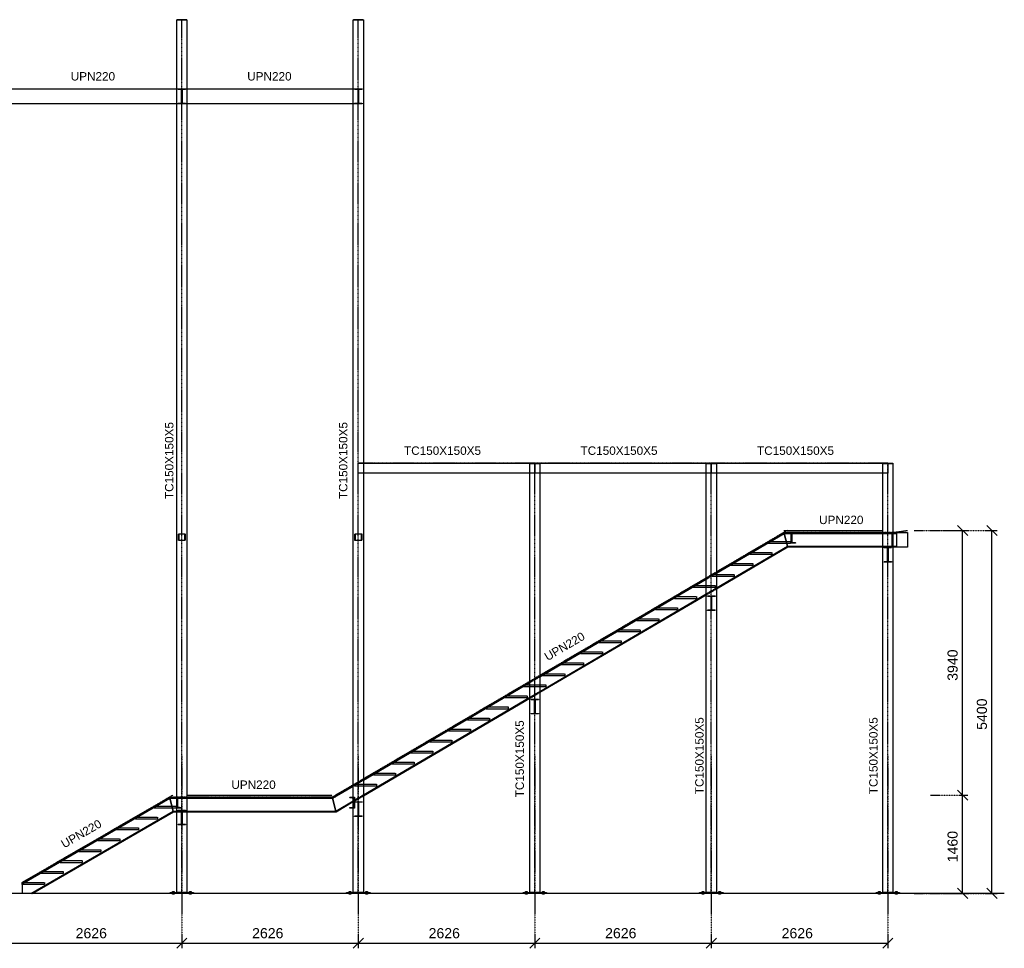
# Model space of a CAD drawing. Header units: millimetres. Extents: x -6159 to 201309, y -25780 to 10326.
# Tile 107 of 128: x 180710 to 182175, y -4183 to -2801. Entities that reach past the tile are written whole.
import ezdxf

# ---------------------------------------------------------------- set-up
doc = ezdxf.new("R2010")
doc.units = ezdxf.units.MM
for name, pattern in [('CENTER', [2, 1.25, -0.25, 0.25, -0.25]), ('DASHED', [0.75, 0.5, -0.25]), ('PHANTOM', [2.5, 1.25, -0.25, 0.25, -0.25, 0.25, -0.25])]:
    doc.linetypes.add(name, pattern=pattern)
for name, color, linetype in [('STRUCAD_01', 4, 'Continuous'), ('STRUCAD_05', 5, 'CENTER'), ('STRUCAD_10', 7, 'DASHED'), ('STRUCAD_15', 7, 'PHANTOM'), ('STRUCADDIM', 7, 'Continuous'), ('STRUCADDTX', 3, 'Continuous'), ('STRUCADSTK', 2, 'Continuous')]:
    doc.layers.add(name, color=color, linetype=linetype)
doc.styles.get("Standard").update_dxf_attribs({"font": 'arial.ttf'})

msp = doc.modelspace()

# ---------------------------------------------------------------- linework, layer by layer
at = {"layer": 'STRUCAD_01', "color": 4, "linetype": 'Continuous'}
for p, q in [((180943.521, -4099.402), (180943.521, -2801.202)), ((180943.521, -2801.202), (180958.521, -2801.202)), ((180943.671, -2800.902), (180958.371, -2800.902)), ((180943.671, -2801.202), (180943.671, -2800.902)), ((180958.371, -2801.202), (180943.671, -2801.202)), ((180958.371, -2800.902), (180958.371, -2801.202)), ((180958.521, -2801.202), (180958.521, -4099.402)), ((181206.121, -4099.402), (181206.121, -2801.202)), ((181206.121, -2801.202), (181221.121, -2801.202)), ((181206.271, -2800.902), (181220.971, -2800.902)), ((181206.271, -2801.202), (181206.271, -2800.902)), ((181220.971, -2801.202), (181206.271, -2801.202)), ((181220.971, -2800.902), (181220.971, -2801.202)), ((181221.121, -2801.202), (181221.121, -4099.402)), ((180695.921, -2903.902), (180943.521, -2903.902)), ((180958.521, -2903.902), (181206.121, -2903.902)), ((180943.521, -2925.902), (180695.921, -2925.902)), ((181206.121, -2925.902), (180958.521, -2925.902)), ((181213.621, -3475.902), (181213.621, -3460.902)), ((181213.621, -3460.902), (181476.221, -3460.902)), ((181468.721, -4099.402), (181468.721, -3461.202)), ((181468.721, -3461.202), (181483.721, -3461.202)), ((181476.221, -3475.902), (181476.221, -3460.902)), ((181476.221, -3460.902), (181738.821, -3460.902)), ((181476.221, -3460.902), (181476.221, -3475.902)), ((181483.721, -3461.202), (181483.721, -4099.402)), ((181731.321, -4099.402), (181731.321, -3461.202)), ((181731.321, -3461.202), (181746.321, -3461.202)), ((181738.821, -3475.902), (181738.821, -3460.902)), ((181738.821, -3460.902), (182001.421, -3460.902)), ((181738.821, -3460.902), (181738.821, -3475.902)), ((181746.321, -3461.202), (181746.321, -4099.402)), ((181993.921, -4099.402), (181993.921, -3461.202)), ((181993.921, -3461.202), (182008.921, -3461.202)), ((182001.421, -3460.902), (182008.771, -3460.902)), ((182001.421, -3460.902), (182001.421, -3475.902)), ((182008.771, -3461.202), (182001.421, -3461.202)), ((182008.771, -3460.902), (182008.771, -3461.202)), ((182008.921, -3461.202), (182008.921, -4099.402)), ((181476.221, -3475.902), (181213.621, -3475.902)), ((181738.821, -3475.902), (181476.221, -3475.902)), ((182001.421, -3475.902), (181738.821, -3475.902)), ((181746.321, -3622.697), (181846.606, -3563.902)), ((181846.861, -3564.842), (181746.321, -3623.787)), ((181746.321, -3624.507), (181847.026, -3565.462)), ((181846.606, -3563.902), (181846.861, -3564.842)), ((181846.606, -3563.902), (181993.921, -3563.902)), ((181846.861, -3564.842), (181846.606, -3563.902)), ((181993.921, -3564.842), (181846.861, -3564.842)), ((181847.026, -3565.462), (181846.861, -3564.842)), ((181847.026, -3565.462), (181852.156, -3584.342)), ((181847.026, -3565.462), (181993.921, -3565.462)), ((181852.156, -3584.342), (181847.026, -3565.462)), ((182008.921, -3563.902), (182010.451, -3563.902)), ((182010.451, -3563.902), (182014.521, -3563.902)), ((182014.521, -3564.842), (182010.451, -3564.842)), ((182014.066, -3565.462), (182014.521, -3565.462)), ((182014.521, -3563.902), (182030.566, -3563.902)), ((182014.521, -3563.902), (182014.521, -3564.842)), ((182014.521, -3564.842), (182014.521, -3565.462)), ((182014.521, -3565.462), (182014.521, -3584.342)), ((182030.566, -3563.902), (182030.566, -3585.902)), ((181746.321, -3646.392), (181852.156, -3584.342)), ((181746.321, -3647.112), (181852.321, -3584.962)), ((181852.576, -3585.902), (181746.321, -3648.202)), ((181852.156, -3584.342), (181993.921, -3584.342)), ((181852.321, -3584.962), (181852.156, -3584.342)), ((181852.321, -3584.962), (181852.576, -3585.902)), ((181852.321, -3584.962), (181993.921, -3584.962)), ((181852.576, -3585.902), (181852.321, -3584.962)), ((181993.921, -3585.902), (181852.576, -3585.902)), ((182010.451, -3585.902), (182008.921, -3585.902)), ((182010.451, -3584.962), (182014.521, -3584.962)), ((182014.521, -3585.902), (182010.451, -3585.902)), ((182014.066, -3584.342), (182014.521, -3584.342)), ((182014.521, -3584.342), (182014.521, -3584.962)), ((182014.521, -3584.962), (182014.521, -3585.902)), ((182030.566, -3585.902), (182014.521, -3585.902)), ((181483.721, -3776.662), (181731.321, -3631.492)), ((181731.321, -3632.582), (181483.721, -3777.752)), ((181483.721, -3778.472), (181731.321, -3633.302)), ((181483.721, -3800.357), (181731.321, -3655.187)), ((181483.721, -3801.077), (181731.321, -3655.907)), ((181731.321, -3656.997), (181483.721, -3802.167)), ((181221.121, -3930.627), (181468.721, -3785.457)), ((181468.721, -3786.547), (181221.121, -3931.717)), ((181221.121, -3932.437), (181468.721, -3787.267)), ((181221.121, -3954.322), (181468.721, -3809.152)), ((181221.121, -3955.042), (181468.721, -3809.872)), ((181468.721, -3810.962), (181221.121, -3956.132)), ((181174.606, -3957.902), (181206.121, -3939.422)), ((181206.121, -3940.512), (181174.861, -3958.842)), ((181175.026, -3959.462), (181206.121, -3941.232)), ((180713.716, -4084.682), (180932.541, -3957.902)), ((180932.796, -3958.842), (180713.716, -4085.767)), ((180713.716, -4086.487), (180932.961, -3959.462)), ((180932.541, -3957.902), (180932.796, -3958.842)), ((180932.541, -3957.902), (180943.521, -3957.902)), ((180932.796, -3958.842), (180932.541, -3957.902)), ((180943.521, -3958.842), (180932.796, -3958.842)), ((180932.961, -3959.462), (180932.796, -3958.842)), ((180932.961, -3959.462), (180938.036, -3978.342)), ((180932.961, -3959.462), (180943.521, -3959.462)), ((180938.036, -3978.342), (180932.961, -3959.462)), ((180958.521, -3957.902), (181174.606, -3957.902)), ((181174.861, -3958.842), (180958.521, -3958.842)), ((180958.521, -3959.462), (181175.026, -3959.462)), ((181174.861, -3958.842), (181174.606, -3957.902)), ((181174.606, -3957.902), (181174.861, -3958.842)), ((181174.861, -3958.842), (181175.026, -3959.462)), ((181180.156, -3978.342), (181175.026, -3959.462)), ((181175.026, -3959.462), (181180.156, -3978.342)), ((181180.156, -3978.342), (181206.121, -3963.117)), ((181180.321, -3978.962), (181206.121, -3963.837)), ((181206.121, -3964.927), (181180.576, -3979.902)), ((180726.491, -4100.902), (180938.036, -3978.342)), ((180727.736, -4100.902), (180938.201, -3978.962)), ((180938.456, -3979.902), (180729.606, -4100.902)), ((180938.036, -3978.342), (180943.521, -3978.342)), ((180938.201, -3978.962), (180938.036, -3978.342)), ((180938.201, -3978.962), (180938.456, -3979.902)), ((180938.201, -3978.962), (180943.521, -3978.962)), ((180938.456, -3979.902), (180938.201, -3978.962)), ((180943.521, -3979.902), (180938.456, -3979.902)), ((180958.521, -3978.342), (181180.156, -3978.342)), ((180958.521, -3978.962), (181180.321, -3978.962)), ((181180.576, -3979.902), (180958.521, -3979.902)), ((181180.156, -3978.342), (181180.321, -3978.962)), ((181180.576, -3979.902), (181180.321, -3978.962)), ((181180.321, -3978.962), (181180.576, -3979.902)), ((181201.221, -3973.102), (181206.121, -3972.677)), ((181201.221, -3973.902), (181201.221, -3973.102)), ((181206.121, -3973.902), (181201.221, -3973.902)), ((180713.716, -4084.682), (180713.716, -4100.902)), ((182174.726, -4100.902), (178902.691, -4100.902)), ((180933.521, -4100.902), (180933.521, -4099.402)), ((180933.521, -4099.402), (180968.521, -4099.402)), ((180968.521, -4100.902), (180933.521, -4100.902)), ((180937.276, -4098.122), (180938.521, -4098.122)), ((180937.276, -4099.402), (180937.276, -4098.122)), ((180938.521, -4099.402), (180937.276, -4099.402)), ((180937.276, -4100.902), (180938.521, -4100.902)), ((180937.276, -4102.182), (180937.276, -4100.902)), ((180938.521, -4098.122), (180939.766, -4098.122)), ((180938.521, -4098.122), (180938.521, -4099.402)), ((180939.766, -4099.402), (180938.521, -4099.402)), ((180938.521, -4100.902), (180939.766, -4100.902)), ((180938.521, -4100.902), (180938.521, -4102.182)), ((180939.766, -4098.122), (180939.766, -4099.402)), ((180939.766, -4100.902), (180939.766, -4102.182)), ((180958.521, -4099.402), (180943.521, -4099.402)), ((180962.276, -4098.122), (180963.521, -4098.122)), ((180962.276, -4099.402), (180962.276, -4098.122)), ((180963.521, -4099.402), (180962.276, -4099.402)), ((180962.276, -4100.902), (180963.521, -4100.902)), ((180962.276, -4102.182), (180962.276, -4100.902)), ((180963.521, -4098.122), (180964.766, -4098.122)), ((180963.521, -4098.122), (180963.521, -4099.402)), ((180964.766, -4099.402), (180963.521, -4099.402)), ((180963.521, -4100.902), (180964.766, -4100.902)), ((180963.521, -4100.902), (180963.521, -4102.182)), ((180964.766, -4098.122), (180964.766, -4099.402)), ((180964.766, -4100.902), (180964.766, -4102.182)), ((180968.521, -4099.402), (180968.521, -4100.902)), ((181196.121, -4100.902), (181196.121, -4099.402)), ((181196.121, -4099.402), (181231.121, -4099.402)), ((181231.121, -4100.902), (181196.121, -4100.902)), ((181199.876, -4098.122), (181201.121, -4098.122)), ((181199.876, -4099.402), (181199.876, -4098.122)), ((181201.121, -4099.402), (181199.876, -4099.402)), ((181199.876, -4100.902), (181201.121, -4100.902)), ((181199.876, -4102.182), (181199.876, -4100.902)), ((181201.121, -4098.122), (181202.366, -4098.122)), ((181201.121, -4098.122), (181201.121, -4099.402)), ((181202.366, -4099.402), (181201.121, -4099.402)), ((181201.121, -4100.902), (181202.366, -4100.902)), ((181201.121, -4100.902), (181201.121, -4102.182)), ((181202.366, -4098.122), (181202.366, -4099.402)), ((181202.366, -4100.902), (181202.366, -4102.182)), ((181221.121, -4099.402), (181206.121, -4099.402)), ((181224.876, -4098.122), (181226.121, -4098.122)), ((181224.876, -4099.402), (181224.876, -4098.122)), ((181226.121, -4099.402), (181224.876, -4099.402)), ((181224.876, -4100.902), (181226.121, -4100.902)), ((181224.876, -4102.182), (181224.876, -4100.902)), ((181226.121, -4098.122), (181227.366, -4098.122)), ((181226.121, -4098.122), (181226.121, -4099.402)), ((181227.366, -4099.402), (181226.121, -4099.402)), ((181226.121, -4100.902), (181227.366, -4100.902)), ((181226.121, -4100.902), (181226.121, -4102.182)), ((181227.366, -4098.122), (181227.366, -4099.402)), ((181227.366, -4100.902), (181227.366, -4102.182)), ((181231.121, -4099.402), (181231.121, -4100.902)), ((181458.721, -4100.902), (181458.721, -4099.402)), ((181458.721, -4099.402), (181493.721, -4099.402)), ((181493.721, -4100.902), (181458.721, -4100.902)), ((181462.476, -4098.122), (181463.721, -4098.122)), ((181462.476, -4099.402), (181462.476, -4098.122)), ((181463.721, -4099.402), (181462.476, -4099.402)), ((181462.476, -4100.902), (181463.721, -4100.902)), ((181462.476, -4102.182), (181462.476, -4100.902)), ((181463.721, -4098.122), (181464.966, -4098.122)), ((181463.721, -4098.122), (181463.721, -4099.402)), ((181464.966, -4099.402), (181463.721, -4099.402)), ((181463.721, -4100.902), (181464.966, -4100.902)), ((181463.721, -4100.902), (181463.721, -4102.182)), ((181464.966, -4098.122), (181464.966, -4099.402)), ((181464.966, -4100.902), (181464.966, -4102.182)), ((181483.721, -4099.402), (181468.721, -4099.402)), ((181487.476, -4098.122), (181488.721, -4098.122)), ((181487.476, -4099.402), (181487.476, -4098.122)), ((181488.721, -4099.402), (181487.476, -4099.402)), ((181487.476, -4100.902), (181488.721, -4100.902)), ((181487.476, -4102.182), (181487.476, -4100.902)), ((181488.721, -4098.122), (181489.966, -4098.122)), ((181488.721, -4098.122), (181488.721, -4099.402)), ((181489.966, -4099.402), (181488.721, -4099.402)), ((181488.721, -4100.902), (181489.966, -4100.902)), ((181488.721, -4100.902), (181488.721, -4102.182)), ((181489.966, -4098.122), (181489.966, -4099.402)), ((181489.966, -4100.902), (181489.966, -4102.182)), ((181493.721, -4099.402), (181493.721, -4100.902)), ((181721.321, -4100.902), (181721.321, -4099.402)), ((181721.321, -4099.402), (181756.321, -4099.402)), ((181756.321, -4100.902), (181721.321, -4100.902)), ((181725.076, -4098.122), (181726.321, -4098.122)), ((181725.076, -4099.402), (181725.076, -4098.122)), ((181726.321, -4099.402), (181725.076, -4099.402)), ((181725.076, -4100.902), (181726.321, -4100.902)), ((181725.076, -4102.182), (181725.076, -4100.902)), ((181726.321, -4098.122), (181727.566, -4098.122)), ((181726.321, -4098.122), (181726.321, -4099.402)), ((181727.566, -4099.402), (181726.321, -4099.402)), ((181726.321, -4100.902), (181727.566, -4100.902)), ((181726.321, -4100.902), (181726.321, -4102.182)), ((181727.566, -4098.122), (181727.566, -4099.402)), ((181727.566, -4100.902), (181727.566, -4102.182)), ((181746.321, -4099.402), (181731.321, -4099.402)), ((181750.076, -4098.122), (181751.321, -4098.122)), ((181750.076, -4099.402), (181750.076, -4098.122)), ((181751.321, -4099.402), (181750.076, -4099.402)), ((181750.076, -4100.902), (181751.321, -4100.902)), ((181750.076, -4102.182), (181750.076, -4100.902)), ((181751.321, -4098.122), (181752.566, -4098.122)), ((181751.321, -4098.122), (181751.321, -4099.402)), ((181752.566, -4099.402), (181751.321, -4099.402)), ((181751.321, -4100.902), (181752.566, -4100.902)), ((181751.321, -4100.902), (181751.321, -4102.182)), ((181752.566, -4098.122), (181752.566, -4099.402)), ((181752.566, -4100.902), (181752.566, -4102.182)), ((181756.321, -4099.402), (181756.321, -4100.902)), ((181983.921, -4100.902), (181983.921, -4099.402)), ((181983.921, -4099.402), (182018.921, -4099.402)), ((182018.921, -4100.902), (181983.921, -4100.902)), ((181987.676, -4098.122), (181988.921, -4098.122)), ((181987.676, -4099.402), (181987.676, -4098.122)), ((181988.921, -4099.402), (181987.676, -4099.402)), ((181987.676, -4100.902), (181988.921, -4100.902)), ((181987.676, -4102.182), (181987.676, -4100.902)), ((181988.921, -4098.122), (181990.166, -4098.122)), ((181988.921, -4098.122), (181988.921, -4099.402)), ((181990.166, -4099.402), (181988.921, -4099.402)), ((181988.921, -4100.902), (181990.166, -4100.902)), ((181988.921, -4100.902), (181988.921, -4102.182)), ((181990.166, -4098.122), (181990.166, -4099.402)), ((181990.166, -4100.902), (181990.166, -4102.182)), ((182008.921, -4099.402), (181993.921, -4099.402)), ((182012.676, -4098.122), (182013.921, -4098.122)), ((182012.676, -4099.402), (182012.676, -4098.122)), ((182013.921, -4099.402), (182012.676, -4099.402)), ((182012.676, -4100.902), (182013.921, -4100.902)), ((182012.676, -4102.182), (182012.676, -4100.902)), ((182013.921, -4098.122), (182015.166, -4098.122)), ((182013.921, -4098.122), (182013.921, -4099.402)), ((182015.166, -4099.402), (182013.921, -4099.402)), ((182013.921, -4100.902), (182015.166, -4100.902)), ((182013.921, -4100.902), (182013.921, -4102.182)), ((182015.166, -4098.122), (182015.166, -4099.402)), ((182015.166, -4100.902), (182015.166, -4102.182)), ((182018.921, -4099.402), (182018.921, -4100.902)), ((180938.521, -4102.182), (180937.276, -4102.182)), ((180939.766, -4102.182), (180938.521, -4102.182)), ((180963.521, -4102.182), (180962.276, -4102.182)), ((180964.766, -4102.182), (180963.521, -4102.182)), ((181201.121, -4102.182), (181199.876, -4102.182)), ((181202.366, -4102.182), (181201.121, -4102.182)), ((181226.121, -4102.182), (181224.876, -4102.182)), ((181227.366, -4102.182), (181226.121, -4102.182)), ((181463.721, -4102.182), (181462.476, -4102.182)), ((181464.966, -4102.182), (181463.721, -4102.182)), ((181488.721, -4102.182), (181487.476, -4102.182)), ((181489.966, -4102.182), (181488.721, -4102.182)), ((181726.321, -4102.182), (181725.076, -4102.182)), ((181727.566, -4102.182), (181726.321, -4102.182)), ((181751.321, -4102.182), (181750.076, -4102.182)), ((181752.566, -4102.182), (181751.321, -4102.182)), ((181988.921, -4102.182), (181987.676, -4102.182)), ((181990.166, -4102.182), (181988.921, -4102.182)), ((182013.921, -4102.182), (182012.676, -4102.182)), ((182015.166, -4102.182), (182013.921, -4102.182))]:
    msp.add_line(p, q, dxfattribs=at)
at = {"layer": 'STRUCAD_01', "color": 4, "linetype": 'DASHED'}
for p, q in [((181846.606, -3560.902), (181993.921, -3560.902)), ((180958.521, -3954.902), (181174.606, -3954.902))]:
    msp.add_line(p, q, dxfattribs=at)
at = {"layer": 'STRUCAD_05', "color": 5, "linetype": 'CENTER'}
for p, q in [((180951.021, -4100.902), (180951.021, -2800.902)), ((181213.621, -4100.902), (181213.621, -2800.902)), ((180688.421, -2903.902), (180951.021, -2903.902)), ((180951.021, -2903.902), (181213.621, -2903.902)), ((181476.221, -3460.902), (181213.621, -3460.902)), ((181476.221, -4100.902), (181476.221, -3460.902)), ((181738.821, -3460.902), (181476.221, -3460.902)), ((181738.821, -4100.902), (181738.821, -3460.902)), ((182001.421, -3460.902), (181738.821, -3460.902)), ((182001.421, -4100.902), (182001.421, -3460.902)), ((181851.721, -3560.902), (181179.721, -3954.902)), ((182014.521, -3563.902), (181851.721, -3563.902)), ((182008.921, -3563.902), (182030.566, -3560.902)), ((180937.721, -3954.902), (180713.716, -4084.682)), ((181179.721, -3957.902), (180937.721, -3957.902))]:
    msp.add_line(p, q, dxfattribs=at)
at = {"layer": 'STRUCAD_10', "color": 7, "linetype": 'DASHED'}
for p, q in [((180943.521, -2903.902), (180945.521, -2903.902)), ((180945.521, -2904.822), (180945.521, -2903.902)), ((180945.521, -2903.902), (180956.521, -2903.902)), ((180950.726, -2904.822), (180945.521, -2904.822)), ((180950.726, -2924.982), (180950.726, -2904.822)), ((180951.021, -2903.902), (180951.021, -2925.902)), ((180951.021, -2925.902), (180951.021, -2903.902)), ((180956.521, -2904.822), (180951.316, -2904.822)), ((180951.316, -2904.822), (180951.316, -2924.982)), ((180956.521, -2903.902), (180958.521, -2903.902)), ((180956.521, -2903.902), (180956.521, -2904.822)), ((181206.121, -2903.902), (181208.121, -2903.902)), ((181208.121, -2904.822), (181208.121, -2903.902)), ((181208.121, -2903.902), (181219.121, -2903.902)), ((181213.326, -2904.822), (181208.121, -2904.822)), ((181213.326, -2924.982), (181213.326, -2904.822)), ((181213.621, -2903.902), (181213.621, -2925.902)), ((181219.121, -2904.822), (181213.916, -2904.822)), ((181213.916, -2904.822), (181213.916, -2924.982)), ((181219.121, -2903.902), (181219.121, -2904.822)), ((180945.521, -2925.902), (180943.521, -2925.902)), ((180945.521, -2925.902), (180945.521, -2924.982)), ((180945.521, -2924.982), (180950.726, -2924.982)), ((180956.521, -2925.902), (180945.521, -2925.902)), ((180951.316, -2924.982), (180956.521, -2924.982)), ((180956.521, -2924.982), (180956.521, -2925.902)), ((180958.521, -2925.902), (180956.521, -2925.902)), ((181208.121, -2925.902), (181206.121, -2925.902)), ((181208.121, -2925.902), (181208.121, -2924.982)), ((181208.121, -2924.982), (181213.326, -2924.982)), ((181219.121, -2925.902), (181208.121, -2925.902)), ((181213.916, -2924.982), (181219.121, -2924.982)), ((181219.121, -2924.982), (181219.121, -2925.902)), ((181468.871, -3461.202), (181468.871, -3460.902)), ((181483.571, -3461.202), (181468.871, -3461.202)), ((181483.571, -3460.902), (181483.571, -3461.202)), ((181731.471, -3461.202), (181731.471, -3460.902)), ((181746.171, -3461.202), (181731.471, -3461.202)), ((181746.171, -3460.902), (181746.171, -3461.202)), ((181994.071, -3461.202), (181994.071, -3460.902)), ((182001.421, -3461.202), (181994.071, -3461.202)), ((180946.021, -3575.902), (180946.021, -3565.902)), ((180946.021, -3565.902), (180956.021, -3565.902)), ((180955.621, -3566.302), (180946.421, -3566.302)), ((180946.421, -3566.302), (180946.421, -3575.502)), ((180956.021, -3565.902), (180955.621, -3566.302)), ((180955.621, -3566.302), (180956.021, -3565.902)), ((180955.621, -3575.502), (180955.621, -3566.302)), ((180956.021, -3565.902), (180956.021, -3575.902)), ((181208.621, -3575.902), (181208.621, -3565.902)), ((181208.621, -3565.902), (181218.621, -3565.902)), ((181218.221, -3566.302), (181209.021, -3566.302)), ((181209.021, -3566.302), (181209.021, -3575.502)), ((181218.621, -3565.902), (181218.221, -3566.302)), ((181218.221, -3566.302), (181218.621, -3565.902)), ((181218.221, -3575.502), (181218.221, -3566.302)), ((181218.621, -3565.902), (181218.621, -3575.902)), ((181857.721, -3579.902), (181857.721, -3563.902)), ((181864.221, -3564.702), (181858.471, -3565.207)), ((181858.471, -3565.207), (181858.471, -3578.602)), ((181864.221, -3563.902), (181864.221, -3564.702)), ((181993.921, -3563.902), (182003.031, -3563.902)), ((182010.451, -3564.842), (181993.921, -3564.842)), ((181993.921, -3565.462), (182014.066, -3565.462)), ((182001.791, -3564.842), (182001.791, -3563.902)), ((182008.121, -3565.462), (182001.791, -3564.842)), ((182003.031, -3563.902), (182008.921, -3563.902)), ((182008.121, -3584.342), (182008.121, -3565.462)), ((180956.021, -3575.902), (180946.021, -3575.902)), ((180946.421, -3575.502), (180955.621, -3575.502)), ((181218.621, -3575.902), (181208.621, -3575.902)), ((181209.021, -3575.502), (181218.221, -3575.502)), ((181823.721, -3580.317), (181823.721, -3577.317)), ((181823.721, -3577.317), (181856.721, -3577.317)), ((181856.721, -3580.317), (181823.721, -3580.317)), ((181856.721, -3577.317), (181856.721, -3580.317)), ((181864.221, -3579.902), (181857.721, -3579.902)), ((181858.471, -3578.602), (181864.221, -3579.107)), ((181864.221, -3579.107), (181864.221, -3579.902)), ((181993.921, -3584.342), (182014.066, -3584.342)), ((181993.921, -3584.962), (182010.451, -3584.962)), ((181995.921, -3585.902), (181993.921, -3585.902)), ((181995.921, -3586.822), (181995.921, -3585.902)), ((181995.921, -3585.902), (182006.921, -3585.902)), ((182001.126, -3586.822), (181995.921, -3586.822)), ((182001.126, -3606.982), (182001.126, -3586.822)), ((182006.921, -3586.822), (182001.716, -3586.822)), ((182001.716, -3586.822), (182001.716, -3606.982)), ((182001.791, -3584.962), (182008.121, -3584.342)), ((182001.791, -3585.902), (182001.791, -3584.962)), ((182008.921, -3585.902), (182006.921, -3585.902)), ((182006.921, -3585.902), (182006.921, -3586.822)), ((181795.721, -3596.737), (181795.721, -3593.737)), ((181795.721, -3593.737), (181828.721, -3593.737)), ((181828.721, -3596.737), (181795.721, -3596.737)), ((181828.721, -3593.737), (181828.721, -3596.737)), ((181767.721, -3613.152), (181767.721, -3610.152)), ((181767.721, -3610.152), (181800.721, -3610.152)), ((181800.721, -3613.152), (181767.721, -3613.152)), ((181800.721, -3610.152), (181800.721, -3613.152)), ((181995.921, -3607.902), (181995.921, -3606.982)), ((181995.921, -3606.982), (182001.126, -3606.982)), ((182006.921, -3607.902), (181995.921, -3607.902)), ((182001.716, -3606.982), (182006.921, -3606.982)), ((182006.921, -3606.982), (182006.921, -3607.902)), ((181731.321, -3631.492), (181746.321, -3622.697)), ((181746.321, -3623.787), (181731.321, -3632.582)), ((181731.321, -3633.302), (181746.321, -3624.507)), ((181739.721, -3629.567), (181739.721, -3626.567)), ((181739.721, -3626.567), (181772.721, -3626.567)), ((181772.721, -3629.567), (181739.721, -3629.567)), ((181772.721, -3626.567), (181772.721, -3629.567)), ((181711.721, -3645.987), (181711.721, -3642.987)), ((181711.721, -3642.987), (181744.721, -3642.987)), ((181744.721, -3645.987), (181711.721, -3645.987)), ((181731.321, -3655.187), (181746.321, -3646.392)), ((181731.321, -3655.907), (181746.321, -3647.112)), ((181744.721, -3642.987), (181744.721, -3645.987)), ((181683.721, -3662.402), (181683.721, -3659.402)), ((181683.721, -3659.402), (181716.721, -3659.402)), ((181716.721, -3659.402), (181716.721, -3662.402)), ((181746.321, -3648.202), (181731.321, -3656.997)), ((181733.321, -3658.922), (181733.321, -3658.002)), ((181733.321, -3658.002), (181744.321, -3658.002)), ((181738.526, -3658.922), (181733.321, -3658.922)), ((181738.526, -3679.082), (181738.526, -3658.922)), ((181744.321, -3658.922), (181739.116, -3658.922)), ((181739.116, -3658.922), (181739.116, -3679.082)), ((181744.321, -3658.002), (181744.321, -3658.922)), ((181655.721, -3678.817), (181655.721, -3675.817)), ((181655.721, -3675.817), (181688.721, -3675.817)), ((181716.721, -3662.402), (181683.721, -3662.402)), ((181688.721, -3675.817), (181688.721, -3678.817)), ((181688.721, -3678.817), (181655.721, -3678.817)), ((181733.321, -3680.002), (181733.321, -3679.082)), ((181733.321, -3679.082), (181738.526, -3679.082)), ((181744.321, -3680.002), (181733.321, -3680.002)), ((181739.116, -3679.082), (181744.321, -3679.082)), ((181744.321, -3679.082), (181744.321, -3680.002)), ((181627.721, -3695.237), (181627.721, -3692.237)), ((181627.721, -3692.237), (181660.721, -3692.237)), ((181660.721, -3695.237), (181627.721, -3695.237)), ((181660.721, -3692.237), (181660.721, -3695.237)), ((181599.721, -3711.652), (181599.721, -3708.652)), ((181599.721, -3708.652), (181632.721, -3708.652)), ((181632.721, -3711.652), (181599.721, -3711.652)), ((181632.721, -3708.652), (181632.721, -3711.652)), ((181571.721, -3728.067), (181571.721, -3725.067)), ((181571.721, -3725.067), (181604.721, -3725.067)), ((181604.721, -3728.067), (181571.721, -3728.067)), ((181604.721, -3725.067), (181604.721, -3728.067)), ((181543.721, -3744.487), (181543.721, -3741.487)), ((181543.721, -3741.487), (181576.721, -3741.487)), ((181576.721, -3744.487), (181543.721, -3744.487)), ((181576.721, -3741.487), (181576.721, -3744.487)), ((181515.721, -3760.902), (181515.721, -3757.902)), ((181515.721, -3757.902), (181548.721, -3757.902)), ((181548.721, -3760.902), (181515.721, -3760.902)), ((181548.721, -3757.902), (181548.721, -3760.902)), ((181468.721, -3785.457), (181483.721, -3776.662)), ((181483.721, -3777.752), (181468.721, -3786.547)), ((181468.721, -3787.267), (181483.721, -3778.472)), ((181487.721, -3777.317), (181487.721, -3774.317)), ((181487.721, -3774.317), (181520.721, -3774.317)), ((181520.721, -3777.317), (181487.721, -3777.317)), ((181520.721, -3774.317), (181520.721, -3777.317)), ((181459.721, -3793.737), (181459.721, -3790.737)), ((181459.721, -3790.737), (181492.721, -3790.737)), ((181492.721, -3793.737), (181459.721, -3793.737)), ((181492.721, -3790.737), (181492.721, -3793.737)), ((181431.721, -3810.152), (181431.721, -3807.152)), ((181431.721, -3807.152), (181464.721, -3807.152)), ((181464.721, -3807.152), (181464.721, -3810.152)), ((181468.721, -3809.152), (181483.721, -3800.357)), ((181468.721, -3809.872), (181483.721, -3801.077)), ((181483.721, -3802.167), (181468.721, -3810.962)), ((181464.721, -3810.152), (181431.721, -3810.152)), ((181470.721, -3812.922), (181470.721, -3812.002)), ((181470.721, -3812.002), (181481.721, -3812.002)), ((181475.926, -3812.922), (181470.721, -3812.922)), ((181475.926, -3833.082), (181475.926, -3812.922)), ((181481.721, -3812.922), (181476.516, -3812.922)), ((181476.516, -3812.922), (181476.516, -3833.082)), ((181481.721, -3812.002), (181481.721, -3812.922)), ((181403.721, -3826.567), (181403.721, -3823.567)), ((181403.721, -3823.567), (181436.721, -3823.567)), ((181436.721, -3826.567), (181403.721, -3826.567)), ((181436.721, -3823.567), (181436.721, -3826.567)), ((181470.721, -3834.002), (181470.721, -3833.082)), ((181470.721, -3833.082), (181475.926, -3833.082)), ((181481.721, -3834.002), (181470.721, -3834.002)), ((181476.516, -3833.082), (181481.721, -3833.082)), ((181481.721, -3833.082), (181481.721, -3834.002)), ((181375.721, -3842.987), (181375.721, -3839.987)), ((181375.721, -3839.987), (181408.721, -3839.987)), ((181408.721, -3842.987), (181375.721, -3842.987)), ((181408.721, -3839.987), (181408.721, -3842.987)), ((181347.721, -3859.402), (181347.721, -3856.402)), ((181347.721, -3856.402), (181380.721, -3856.402)), ((181380.721, -3859.402), (181347.721, -3859.402)), ((181380.721, -3856.402), (181380.721, -3859.402)), ((181319.721, -3875.817), (181319.721, -3872.817)), ((181319.721, -3872.817), (181352.721, -3872.817)), ((181352.721, -3875.817), (181319.721, -3875.817)), ((181352.721, -3872.817), (181352.721, -3875.817)), ((181291.721, -3892.237), (181291.721, -3889.237)), ((181291.721, -3889.237), (181324.721, -3889.237)), ((181324.721, -3892.237), (181291.721, -3892.237)), ((181324.721, -3889.237), (181324.721, -3892.237)), ((181263.721, -3908.652), (181263.721, -3905.652)), ((181263.721, -3905.652), (181296.721, -3905.652)), ((181296.721, -3908.652), (181263.721, -3908.652)), ((181296.721, -3905.652), (181296.721, -3908.652)), ((181235.721, -3925.067), (181235.721, -3922.067)), ((181235.721, -3922.067), (181268.721, -3922.067)), ((181268.721, -3925.067), (181235.721, -3925.067)), ((181268.721, -3922.067), (181268.721, -3925.067)), ((181206.121, -3939.422), (181221.121, -3930.627)), ((181221.121, -3931.717), (181206.121, -3940.512)), ((181206.121, -3941.232), (181221.121, -3932.437)), ((181207.721, -3941.487), (181207.721, -3938.487)), ((181207.721, -3938.487), (181240.721, -3938.487)), ((181240.721, -3938.487), (181240.721, -3941.487)), ((181206.121, -3963.117), (181221.121, -3954.322)), ((181206.121, -3963.837), (181221.121, -3955.042)), ((181240.721, -3941.487), (181207.721, -3941.487)), ((180943.521, -3957.902), (180958.521, -3957.902)), ((180958.521, -3958.842), (180943.521, -3958.842)), ((180943.521, -3959.462), (180958.521, -3959.462)), ((180943.721, -3973.902), (180943.721, -3957.902)), ((180950.221, -3958.702), (180944.471, -3959.202)), ((180944.471, -3959.202), (180944.471, -3972.602)), ((180950.221, -3957.902), (180950.221, -3958.702)), ((181201.221, -3958.702), (181201.221, -3957.902)), ((181201.221, -3957.902), (181207.721, -3957.902)), ((181206.971, -3959.202), (181201.221, -3958.702)), ((181221.121, -3956.132), (181206.121, -3964.927)), ((181206.971, -3972.602), (181206.971, -3959.202)), ((181207.721, -3957.902), (181207.721, -3973.902)), ((181208.121, -3965.422), (181208.121, -3964.502)), ((181208.121, -3964.502), (181219.121, -3964.502)), ((181213.326, -3965.422), (181208.121, -3965.422)), ((181213.326, -3985.582), (181213.326, -3965.422)), ((181219.121, -3965.422), (181213.916, -3965.422)), ((181213.916, -3965.422), (181213.916, -3985.582)), ((181219.121, -3964.502), (181219.121, -3965.422)), ((180909.721, -3974.122), (180909.721, -3971.122)), ((180909.721, -3971.122), (180942.721, -3971.122)), ((180942.721, -3974.122), (180909.721, -3974.122)), ((180942.721, -3971.122), (180942.721, -3974.122)), ((180943.521, -3978.342), (180958.521, -3978.342)), ((180943.521, -3978.962), (180958.521, -3978.962)), ((180958.521, -3979.902), (180943.521, -3979.902)), ((180950.221, -3973.902), (180943.721, -3973.902)), ((180944.471, -3972.602), (180950.221, -3973.102)), ((180945.521, -3977.822), (180945.521, -3976.902)), ((180945.521, -3976.902), (180956.521, -3976.902)), ((180950.726, -3977.822), (180945.521, -3977.822)), ((180950.221, -3973.102), (180950.221, -3973.902)), ((180950.726, -3997.982), (180950.726, -3977.822)), ((180956.521, -3977.822), (180951.316, -3977.822)), ((180951.316, -3977.822), (180951.316, -3997.982)), ((180956.521, -3976.902), (180956.521, -3977.822)), ((181206.121, -3972.677), (181206.971, -3972.602)), ((181207.721, -3973.902), (181206.121, -3973.902)), ((180881.721, -3990.347), (180881.721, -3987.347)), ((180881.721, -3987.347), (180914.721, -3987.347)), ((180914.721, -3990.347), (180881.721, -3990.347)), ((180914.721, -3987.347), (180914.721, -3990.347)), ((180945.521, -3998.902), (180945.521, -3997.982)), ((180945.521, -3997.982), (180950.726, -3997.982)), ((180956.521, -3998.902), (180945.521, -3998.902)), ((180951.316, -3997.982), (180956.521, -3997.982)), ((180956.521, -3997.982), (180956.521, -3998.902)), ((181208.121, -3986.502), (181208.121, -3985.582)), ((181208.121, -3985.582), (181213.326, -3985.582)), ((181219.121, -3986.502), (181208.121, -3986.502)), ((181213.916, -3985.582), (181219.121, -3985.582)), ((181219.121, -3985.582), (181219.121, -3986.502)), ((180853.721, -4006.567), (180853.721, -4003.567)), ((180853.721, -4003.567), (180886.721, -4003.567)), ((180886.721, -4006.567), (180853.721, -4006.567)), ((180886.721, -4003.567), (180886.721, -4006.567)), ((180825.721, -4022.792), (180825.721, -4019.792)), ((180825.721, -4019.792), (180858.721, -4019.792)), ((180858.721, -4022.792), (180825.721, -4022.792)), ((180858.721, -4019.792), (180858.721, -4022.792)), ((180797.721, -4039.012), (180797.721, -4036.012)), ((180797.721, -4036.012), (180830.721, -4036.012)), ((180830.721, -4039.012), (180797.721, -4039.012)), ((180830.721, -4036.012), (180830.721, -4039.012)), ((180769.721, -4055.237), (180769.721, -4052.237)), ((180769.721, -4052.237), (180802.721, -4052.237)), ((180802.721, -4055.237), (180769.721, -4055.237)), ((180802.721, -4052.237), (180802.721, -4055.237)), ((180741.721, -4071.457), (180741.721, -4068.457)), ((180741.721, -4068.457), (180774.721, -4068.457)), ((180774.721, -4071.457), (180741.721, -4071.457)), ((180774.721, -4068.457), (180774.721, -4071.457)), ((180713.721, -4087.682), (180713.721, -4084.682)), ((180713.721, -4084.682), (180746.721, -4084.682)), ((180746.721, -4084.682), (180746.721, -4087.682)), ((180746.721, -4087.682), (180713.721, -4087.682))]:
    msp.add_line(p, q, dxfattribs=at)
at = {"layer": 'STRUCAD_15', "color": 7, "linetype": 'PHANTOM'}
for p, q in [((182040.751, -3560.902), (182163.856, -3560.902)), ((182065.056, -3560.902), (182120.251, -3560.902)), ((180951.021, -3896.102), (180951.021, -4182.647)), ((180951.021, -3896.102), (180951.021, -4182.647)), ((181213.621, -3896.102), (181213.621, -4182.647)), ((181213.621, -3896.102), (181213.621, -4182.647)), ((181476.221, -3896.102), (181476.221, -4182.647)), ((181476.221, -3896.102), (181476.221, -4182.647)), ((181738.821, -3896.102), (181738.821, -4182.647)), ((181738.821, -3896.102), (181738.821, -4182.647)), ((182001.421, -3896.102), (182001.421, -4182.647)), ((182065.056, -3954.902), (182120.251, -3954.902)), ((182065.056, -3954.902), (182120.251, -3954.902)), ((182040.751, -4100.902), (182163.856, -4100.902)), ((182065.056, -4100.902), (182120.251, -4100.902))]:
    msp.add_line(p, q, dxfattribs=at)
at = {"layer": 'STRUCADDIM', "color": 7, "linetype": 'Continuous'}
for p, q in [((182120.251, -3568.402), (182105.251, -3553.402)), ((182163.856, -3568.402), (182148.856, -3553.402)), ((182112.751, -3954.902), (182112.751, -3560.902)), ((182156.356, -4100.902), (182156.356, -3560.902)), ((182120.251, -3962.402), (182105.251, -3947.402)), ((182120.251, -3962.402), (182105.251, -3947.402)), ((182112.751, -4100.902), (182112.751, -3954.902)), ((182120.251, -4108.402), (182105.251, -4093.402)), ((182163.856, -4108.402), (182148.856, -4093.402)), ((180943.521, -4182.647), (180958.521, -4167.647)), ((180943.521, -4182.647), (180958.521, -4167.647)), ((181206.121, -4182.647), (181221.121, -4167.647)), ((181206.121, -4182.647), (181221.121, -4167.647)), ((181468.721, -4182.647), (181483.721, -4167.647)), ((181468.721, -4182.647), (181483.721, -4167.647)), ((181731.321, -4182.647), (181746.321, -4167.647)), ((181731.321, -4182.647), (181746.321, -4167.647)), ((181993.921, -4182.647), (182008.921, -4167.647)), ((180688.421, -4175.147), (180951.021, -4175.147)), ((180951.021, -4175.147), (181213.621, -4175.147)), ((181213.621, -4175.147), (181476.221, -4175.147)), ((181476.221, -4175.147), (181738.821, -4175.147)), ((181738.821, -4175.147), (182001.421, -4175.147))]:
    msp.add_line(p, q, dxfattribs=at)

# ---------------------------------------------------------------- texts
at = {"layer": 'STRUCADDTX', "color": 7}
for s, p in [('3940', (182105.251, -3784.617)), ('5400', (182148.856, -3857.617)), ('1460', (182105.251, -4054.617))]:
    msp.add_text(s, height=15, rotation=90, dxfattribs=at).set_placement(p)
for p in [(180793.001, -4167.647), (181055.601, -4167.647), (181318.201, -4167.647), (181580.801, -4167.647), (181843.401, -4167.647)]:
    msp.add_text('2626', height=15, dxfattribs=at).set_placement(p)
at = {"layer": 'STRUCADSTK', "color": 2}
for s, p in [('UPN220', (180785.736, -2891.402)), ('UPN220', (181048.336, -2891.402)), ('TC150X150X5', (181281.641, -3448.402)), ('TC150X150X5', (181544.241, -3448.402)), ('TC150X150X5', (181806.841, -3448.402)), ('UPN220', (181899.136, -3551.402)), ('UPN220', (181024.736, -3945.402))]:
    msp.add_text(s, height=12.5, dxfattribs=at).set_placement(p)
for s, rotation, p in [('TC150X150X5', 90, (180938.521, -3514.182)), ('TC150X150X5', 90, (181197.371, -3514.182)), ('UPN220', 30.38, (181495.176, -3755.457)), ('TC150X150X5', 90, (181459.971, -3957.932)), ('TC150X150X5', 90, (181727.351, -3953.347)), ('TC150X150X5', 90, (181986.201, -3953.347)), ('UPN220', 30.09, (180776.051, -4034.122))]:
    msp.add_text(s, height=12.5, rotation=rotation, dxfattribs=at).set_placement(p)

doc.saveas('drawing.dxf')
